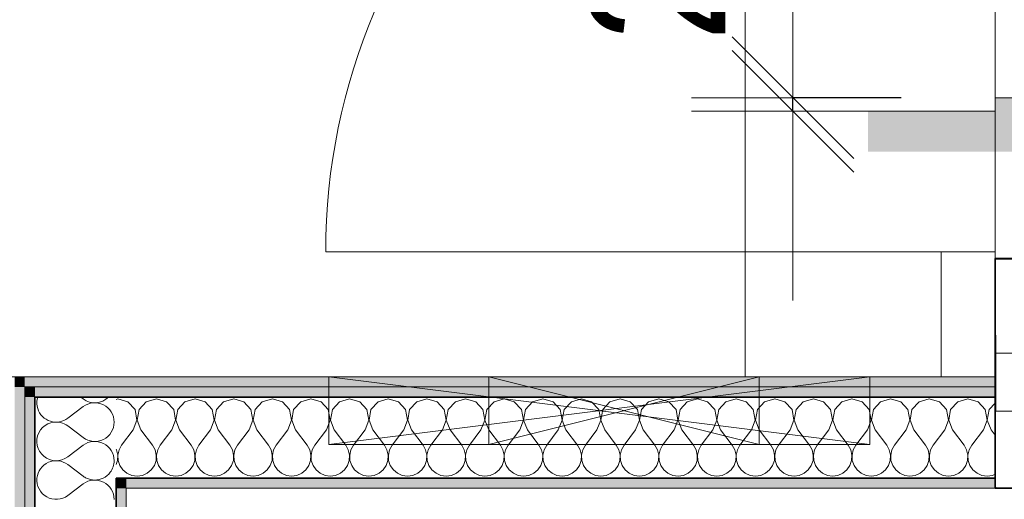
# Model space of a CAD drawing. Header units: metres. Extents: x -7.1 to 26.5, y -14.7 to 18.1.
# Tile 85 of 182: x 8.569 to 10.025, y 6.057 to 6.767. Entities that reach past the tile are written whole.
import ezdxf

# ---------------------------------------------------------------- set-up
doc = ezdxf.new("R2010")
doc.units = ezdxf.units.M
doc.header["$PDMODE"] = 65
doc.linetypes.add('AUSGEZOGEN', pattern=[0])
for name, color, linetype in [('XR$1$010 Aussenwände', 7, 'AUSGEZOGEN'), ('XR$1$010 Türen', 7, 'AUSGEZOGEN'), ('XR$1$015 Innenwände', 7, 'AUSGEZOGEN'), ('XR$1$015 Innenwände Schichttrennlinien', 7, 'AUSGEZOGEN'), ('XR$1$030 Bodenaufbauten', 7, 'AUSGEZOGEN'), ('XR$1$056 Lift', 7, 'AUSGEZOGEN'), ('XR$1$065 Möbel Einrichtung', 7, 'AUSGEZOGEN'), ('XR$1$080 Raumdefinitionen Kontur', 7, 'AUSGEZOGEN'), ('XR$1$0_', 7, 'AUSGEZOGEN'), ('XR$2$105 Bemassungen 100', 7, 'AUSGEZOGEN'), ('XR$3$010 Aussenwände Bauteilschraffuren', 7, 'AUSGEZOGEN'), ('XR$3$015 Innenwände Bauteilschraffuren', 7, 'AUSGEZOGEN'), ('XR$3$035 Decken', 7, 'AUSGEZOGEN')]:
    doc.layers.add(name, color=color, linetype=linetype)
doc.styles.add('ARIAL', font='arial.ttf')
doc.dimstyles.new('DIMSTYLE_7', dxfattribs={"dimtxt": 0.2, "dimasz": 0.3, "dimexe": 0, "dimexo": 0, "dimgap": 0.1, "dimtad": 2, "dimdec": 1, "dimlfac": 100, "dimrnd": 0.5, "dimzin": 4, "dimdsep": 46, "dimtxsty": 'ARIAL', "dimblk1": 'ALL_ML_STRICH', "dimblk2": 'ALL_ML_STRICH', "dimsah": 1, "dimcen": 0, "dimclrd": 7, "dimclre": 7, "dimclrt": 7, "dimadec": 0, "dimazin": 0, "dimtfac": 1, "dimtdec": 0, "dimtix": 1, "dimtmove": 2, "dimatfit": 3, "dimfxl": 0, "dimtvp": 1.2, "dimtzin": 0, "dimlwd": 0, "dimlwe": 18, "dimarcsym": 0})
pattern_1 = [(0, (0.225, 0.225), (0.1125, 0.1125), [0.1125, -0.1125]), (90, (0.225, 0.225), (-0.1125, 0.1125), [0.1125, -0.1125])]

# ---------------------------------------------------------------- blocks, each defined once
blk = doc.blocks.new('ALL_ML_STRICH')
at = {"color": 0, "linetype": 'ByBlock', "lineweight": -2}
for p, q in [((0, -0.5), (0, 0.5)), ((-0.3, -0.3), (0.3, 0.3)), ((-1, 0), (0.5, 0))]:
    blk.add_line(p, q, dxfattribs=at)
blk = doc.blocks.new('*D220')
at = {"layer": 'DEFPOINTS', "color": 7, "linetype": 'AUSGEZOGEN', "lineweight": 18, "transparency": 16777216}
for p in [(10.0363, 6.6514), (9.7126, 6.6314), (9.8573, 6.6314)]:
    blk.add_point(p, dxfattribs=at)
at = {"layer": 'XR$2$105 Bemassungen 100', "color": 7, "linetype": 'AUSGEZOGEN', "lineweight": -2, "transparency": 16777216}
for p, q in [((9.8726, 6.6514), (9.7126, 6.6514)), ((9.7126, 6.6314), (9.7126, 6.6514)), ((9.7126, 6.6314), (9.7126, 6.6314))]:
    blk.add_line(p, q, dxfattribs=at)
at = {"layer": 'XR$2$105 Bemassungen 100', "color": 7, "linetype": 'AUSGEZOGEN', "lineweight": 18, "transparency": 16777216, "xscale": 0.3, "yscale": 0.3, "zscale": 0.3}
for p, rotation in [((9.7126, 6.6314), 270), ((9.7126, 6.6514), 90)]:
    blk.add_blockref('ALL_ML_STRICH', p, dxfattribs=dict(at, rotation=rotation))
at = {"layer": 'XR$2$105 Bemassungen 100', "color": 7, "linetype": 'AUSGEZOGEN', "lineweight": 18, "transparency": 16777216, "insert": (9.5126, 6.7974), "char_height": 0.2, "width": 0.48, "attachment_point": 5, "rotation": 90, "style": 'ARIAL'}
blk.add_mtext('\\W0.80;\\A1;{\\A1;{2\\H0.132000;\\S^ ;}}', dxfattribs=at)
blk = doc.blocks.new('COMPLEXOBJECT_140')
at = {"layer": 'XR$3$015 Innenwände Bauteilschraffuren', "color": 8, "linetype": 'AUSGEZOGEN', "lineweight": 13, "transparency": 33554687}
for p, q in [((8.6595, 6.2085), (8.6632, 6.2057)), ((8.6403, 6.1771), (8.6632, 6.1943)), ((8.6403, 6.1657), (8.6632, 6.1486)), ((8.6632, 6.1371), (8.6632, 6.1371))]:
    blk.add_line(p, q, dxfattribs=at)
for centre, start, end in [((8.6232, 6.2), 162.6847, 169.5665), ((8.6803, 6.2286), 233.1301, 315.3825), ((8.6803, 6.1714), 0, 126.8699), ((8.6232, 6.2), 280.4335, 306.8699), ((8.6232, 6.1429), 53.1301, 77.1291), ((8.6803, 6.1714), 233.1301, 0), ((8.6803, 6.1143), 0, 126.8699), ((8.6803, 6.1143), 323.0331, 0)]:
    blk.add_arc(centre, 0.0286, start, end, dxfattribs=at)
blk = doc.blocks.new('COMPLEXOBJECT_144')
at = {"layer": 'XR$3$015 Innenwände Bauteilschraffuren', "color": 8, "linetype": 'AUSGEZOGEN', "lineweight": 13, "transparency": 33554687}
for p, q in [((8.6403, 6.12), (8.6632, 6.1371)), ((8.6403, 6.1086), (8.6632, 6.0914))]:
    blk.add_line(p, q, dxfattribs=at)
for centre, start, end in [((8.6232, 6.2), 169.5665, 280.4335), ((8.6232, 6.1429), 77.1291, 306.8699), ((8.6232, 6.0857), 53.1301, 174.3973), ((8.6803, 6.1143), 233.1301, 244.4715), ((8.6803, 6.1143), 295.5285, 323.0331)]:
    blk.add_arc(centre, 0.0286, start, end, dxfattribs=at)
blk = doc.blocks.new('COMPLEXOBJECT_145')
at = {"layer": 'XR$3$015 Innenwände Bauteilschraffuren', "color": 8, "linetype": 'AUSGEZOGEN', "lineweight": 13, "transparency": 33554687}
blk.add_line((8.6403, 6.0629), (8.6632, 6.08), dxfattribs=at)
for centre, start, end in [((8.6232, 6.0857), 174.3973, 306.8699), ((8.6803, 6.1143), 244.4715, 295.5285), ((8.6803, 6.0571), 0, 126.8699)]:
    blk.add_arc(centre, 0.0286, start, end, dxfattribs=at)
blk = doc.blocks.new('COMPLEXOBJECT_251')
at = {"layer": 'XR$3$015 Innenwände Bauteilschraffuren', "color": 8, "linetype": 'AUSGEZOGEN', "lineweight": 13, "transparency": 33554687}
for p, q in [((8.7143, 6.2056), (8.7118, 6.2049)), ((8.7293, 6.2014), (8.7143, 6.2056)), ((8.7714, 6.2056), (8.7564, 6.2014)), ((8.7864, 6.2014), (8.7714, 6.2056)), ((8.8286, 6.2056), (8.8136, 6.2014)), ((8.8436, 6.2014), (8.8286, 6.2056)), ((8.8857, 6.2056), (8.8707, 6.2014)), ((8.9007, 6.2014), (8.8857, 6.2056)), ((8.9429, 6.2056), (8.9278, 6.2014)), ((8.9579, 6.2014), (8.9429, 6.2056)), ((9, 6.2056), (8.985, 6.2014)), ((9.015, 6.2014), (9, 6.2056)), ((9.0571, 6.2056), (9.0421, 6.2014)), ((9.0722, 6.2014), (9.0571, 6.2056)), ((9.1143, 6.2056), (9.0993, 6.2014)), ((9.1293, 6.2014), (9.1143, 6.2056)), ((9.1714, 6.2056), (9.1564, 6.2014)), ((9.1864, 6.2014), (9.1714, 6.2056)), ((9.2286, 6.2056), (9.2136, 6.2014)), ((9.2436, 6.2014), (9.2286, 6.2056)), ((9.2857, 6.2056), (9.2707, 6.2014)), ((9.3007, 6.2014), (9.2857, 6.2056)), ((9.3429, 6.2056), (9.3278, 6.2014)), ((9.3579, 6.2014), (9.3429, 6.2056)), ((9.4, 6.2056), (9.385, 6.2014)), ((9.415, 6.2014), (9.4, 6.2056)), ((9.4571, 6.2056), (9.4421, 6.2014)), ((9.4722, 6.2014), (9.4571, 6.2056)), ((9.5143, 6.2056), (9.4993, 6.2014)), ((9.5293, 6.2014), (9.5143, 6.2056)), ((9.5714, 6.2056), (9.5564, 6.2014)), ((9.5864, 6.2014), (9.5714, 6.2056)), ((9.6286, 6.2056), (9.6136, 6.2014)), ((9.6436, 6.2014), (9.6286, 6.2056)), ((9.6857, 6.2056), (9.6707, 6.2014)), ((9.7007, 6.2014), (9.6857, 6.2056)), ((9.7429, 6.2056), (9.7278, 6.2014)), ((9.7579, 6.2014), (9.7429, 6.2056)), ((9.8, 6.2056), (9.785, 6.2014)), ((9.815, 6.2014), (9.8, 6.2056)), ((9.8571, 6.2056), (9.8421, 6.2014)), ((9.8722, 6.2014), (9.8571, 6.2056)), ((9.9143, 6.2056), (9.8993, 6.2014)), ((9.9293, 6.2014), (9.9143, 6.2056)), ((9.9714, 6.2056), (9.9564, 6.2014)), ((9.9864, 6.2014), (9.9714, 6.2056)), ((8.7398, 6.1899), (8.7293, 6.2014)), ((8.7427, 6.1745), (8.7398, 6.1899)), ((8.7459, 6.1899), (8.743, 6.1745)), ((8.7564, 6.2014), (8.7459, 6.1899)), ((8.797, 6.1899), (8.7864, 6.2014)), ((8.7999, 6.1745), (8.797, 6.1899)), ((8.803, 6.1899), (8.8001, 6.1745)), ((8.8136, 6.2014), (8.803, 6.1899)), ((8.8541, 6.1899), (8.8436, 6.2014)), ((8.857, 6.1745), (8.8541, 6.1899)), ((8.8602, 6.1899), (8.8573, 6.1745)), ((8.8707, 6.2014), (8.8602, 6.1899)), ((8.9113, 6.1899), (8.9007, 6.2014)), ((8.9142, 6.1745), (8.9113, 6.1899)), ((8.9173, 6.1899), (8.9144, 6.1745)), ((8.9278, 6.2014), (8.9173, 6.1899)), ((8.9684, 6.1899), (8.9579, 6.2014)), ((8.9713, 6.1745), (8.9684, 6.1899)), ((8.9744, 6.1899), (8.9715, 6.1745)), ((8.985, 6.2014), (8.9744, 6.1899)), ((9.0256, 6.1899), (9.015, 6.2014)), ((9.0285, 6.1745), (9.0256, 6.1899)), ((9.0316, 6.1899), (9.0287, 6.1745)), ((9.0421, 6.2014), (9.0316, 6.1899)), ((9.0827, 6.1899), (9.0722, 6.2014)), ((9.0856, 6.1745), (9.0827, 6.1899)), ((9.0887, 6.1899), (9.0858, 6.1745)), ((9.0993, 6.2014), (9.0887, 6.1899)), ((9.1398, 6.1899), (9.1293, 6.2014)), ((9.1427, 6.1745), (9.1398, 6.1899)), ((9.1459, 6.1899), (9.143, 6.1745)), ((9.1564, 6.2014), (9.1459, 6.1899)), ((9.197, 6.1899), (9.1864, 6.2014)), ((9.1999, 6.1745), (9.197, 6.1899)), ((9.203, 6.1899), (9.2001, 6.1745)), ((9.2136, 6.2014), (9.203, 6.1899)), ((9.2541, 6.1899), (9.2436, 6.2014)), ((9.257, 6.1745), (9.2541, 6.1899)), ((9.2602, 6.1899), (9.2573, 6.1745)), ((9.2707, 6.2014), (9.2602, 6.1899)), ((9.3113, 6.1899), (9.3007, 6.2014)), ((9.3142, 6.1745), (9.3113, 6.1899)), ((9.3173, 6.1899), (9.3144, 6.1745)), ((9.3278, 6.2014), (9.3173, 6.1899)), ((9.3684, 6.1899), (9.3579, 6.2014)), ((9.3713, 6.1745), (9.3684, 6.1899)), ((9.3744, 6.1899), (9.3715, 6.1745)), ((9.385, 6.2014), (9.3744, 6.1899)), ((9.4256, 6.1899), (9.415, 6.2014)), ((9.4285, 6.1745), (9.4256, 6.1899)), ((9.4316, 6.1899), (9.4287, 6.1745)), ((9.4421, 6.2014), (9.4316, 6.1899)), ((9.4827, 6.1899), (9.4722, 6.2014)), ((9.4856, 6.1745), (9.4827, 6.1899)), ((9.4887, 6.1899), (9.4858, 6.1745)), ((9.4993, 6.2014), (9.4887, 6.1899)), ((9.5398, 6.1899), (9.5293, 6.2014)), ((9.5427, 6.1745), (9.5398, 6.1899)), ((9.5459, 6.1899), (9.543, 6.1745)), ((9.5564, 6.2014), (9.5459, 6.1899)), ((9.597, 6.1899), (9.5864, 6.2014)), ((9.5999, 6.1745), (9.597, 6.1899)), ((9.603, 6.1899), (9.6001, 6.1745)), ((9.6136, 6.2014), (9.603, 6.1899)), ((9.6541, 6.1899), (9.6436, 6.2014)), ((9.657, 6.1745), (9.6541, 6.1899)), ((9.6602, 6.1899), (9.6573, 6.1745)), ((9.6707, 6.2014), (9.6602, 6.1899)), ((9.7113, 6.1899), (9.7007, 6.2014)), ((9.7142, 6.1745), (9.7113, 6.1899)), ((9.7173, 6.1899), (9.7144, 6.1745)), ((9.7278, 6.2014), (9.7173, 6.1899)), ((9.7684, 6.1899), (9.7579, 6.2014)), ((9.7713, 6.1745), (9.7684, 6.1899)), ((9.7744, 6.1899), (9.7715, 6.1745)), ((9.785, 6.2014), (9.7744, 6.1899)), ((9.8256, 6.1899), (9.815, 6.2014)), ((9.8285, 6.1745), (9.8256, 6.1899)), ((9.8316, 6.1899), (9.8287, 6.1745)), ((9.8421, 6.2014), (9.8316, 6.1899)), ((9.8827, 6.1899), (9.8722, 6.2014)), ((9.8856, 6.1745), (9.8827, 6.1899)), ((9.8887, 6.1899), (9.8858, 6.1745)), ((9.8993, 6.2014), (9.8887, 6.1899)), ((9.9398, 6.1899), (9.9293, 6.2014)), ((9.9427, 6.1745), (9.9398, 6.1899)), ((9.9459, 6.1899), (9.943, 6.1745)), ((9.9564, 6.2014), (9.9459, 6.1899)), ((9.997, 6.1899), (9.9864, 6.2014)), ((9.9999, 6.1745), (9.997, 6.1899)), ((10.003, 6.1899), (10.0001, 6.1745)), ((10.0118, 6.1994), (10.003, 6.1899)), ((8.7371, 6.1599), (8.7427, 6.1745)), ((8.743, 6.1745), (8.7486, 6.1599)), ((8.7943, 6.1599), (8.7999, 6.1745)), ((8.8001, 6.1745), (8.8057, 6.1599)), ((8.8514, 6.1599), (8.857, 6.1745)), ((8.8573, 6.1745), (8.8629, 6.1599)), ((8.9086, 6.1599), (8.9142, 6.1745)), ((8.9144, 6.1745), (8.92, 6.1599)), ((8.9657, 6.1599), (8.9713, 6.1745)), ((8.9715, 6.1745), (8.9771, 6.1599)), ((9.0229, 6.1599), (9.0285, 6.1745)), ((9.0287, 6.1745), (9.0343, 6.1599)), ((9.08, 6.1599), (9.0856, 6.1745)), ((9.0858, 6.1745), (9.0914, 6.1599)), ((9.1371, 6.1599), (9.1427, 6.1745)), ((9.143, 6.1745), (9.1486, 6.1599)), ((9.1943, 6.1599), (9.1999, 6.1745)), ((9.2001, 6.1745), (9.2057, 6.1599)), ((9.2514, 6.1599), (9.257, 6.1745)), ((9.2573, 6.1745), (9.2629, 6.1599)), ((9.3086, 6.1599), (9.3142, 6.1745)), ((9.3144, 6.1745), (9.32, 6.1599)), ((9.3657, 6.1599), (9.3713, 6.1745)), ((9.3715, 6.1745), (9.3771, 6.1599)), ((9.4229, 6.1599), (9.4285, 6.1745)), ((9.4287, 6.1745), (9.4343, 6.1599)), ((9.48, 6.1599), (9.4856, 6.1745)), ((9.4858, 6.1745), (9.4914, 6.1599)), ((9.5371, 6.1599), (9.5427, 6.1745)), ((9.543, 6.1745), (9.5486, 6.1599)), ((9.5943, 6.1599), (9.5999, 6.1745)), ((9.6001, 6.1745), (9.6057, 6.1599)), ((9.6514, 6.1599), (9.657, 6.1745)), ((9.6573, 6.1745), (9.6629, 6.1599)), ((9.7086, 6.1599), (9.7142, 6.1745)), ((9.7144, 6.1745), (9.72, 6.1599)), ((9.7657, 6.1599), (9.7713, 6.1745)), ((9.7715, 6.1745), (9.7771, 6.1599)), ((9.8229, 6.1599), (9.8285, 6.1745)), ((9.8287, 6.1745), (9.8343, 6.1599)), ((9.88, 6.1599), (9.8856, 6.1745)), ((9.8858, 6.1745), (9.8914, 6.1599)), ((9.9371, 6.1599), (9.9427, 6.1745)), ((9.943, 6.1745), (9.9486, 6.1599)), ((9.9943, 6.1599), (9.9999, 6.1745)), ((10.0001, 6.1745), (10.0057, 6.1599)), ((8.7371, 6.1599), (8.72, 6.1371)), ((8.7486, 6.1599), (8.7657, 6.1371)), ((8.7943, 6.1599), (8.7771, 6.1371)), ((8.8057, 6.1599), (8.8229, 6.1371)), ((8.8514, 6.1599), (8.8343, 6.1371)), ((8.8629, 6.1599), (8.88, 6.1371)), ((8.9086, 6.1599), (8.8914, 6.1371)), ((8.92, 6.1599), (8.9371, 6.1371)), ((8.9657, 6.1599), (8.9486, 6.1371)), ((8.9771, 6.1599), (8.9943, 6.1371)), ((9.0229, 6.1599), (9.0057, 6.1371)), ((9.0343, 6.1599), (9.0514, 6.1371)), ((9.08, 6.1599), (9.0629, 6.1371)), ((9.0914, 6.1599), (9.1086, 6.1371)), ((9.1371, 6.1599), (9.12, 6.1371)), ((9.1486, 6.1599), (9.1657, 6.1371)), ((9.1943, 6.1599), (9.1771, 6.1371)), ((9.2057, 6.1599), (9.2229, 6.1371)), ((9.2514, 6.1599), (9.2343, 6.1371)), ((9.2629, 6.1599), (9.28, 6.1371)), ((9.3086, 6.1599), (9.2914, 6.1371)), ((9.32, 6.1599), (9.3371, 6.1371)), ((9.3657, 6.1599), (9.3486, 6.1371)), ((9.3771, 6.1599), (9.3943, 6.1371)), ((9.4229, 6.1599), (9.4057, 6.1371)), ((9.4343, 6.1599), (9.4514, 6.1371)), ((9.48, 6.1599), (9.4629, 6.1371)), ((9.4914, 6.1599), (9.5086, 6.1371)), ((9.5371, 6.1599), (9.52, 6.1371)), ((9.5486, 6.1599), (9.5657, 6.1371)), ((9.5943, 6.1599), (9.5771, 6.1371)), ((9.6057, 6.1599), (9.6229, 6.1371)), ((9.6514, 6.1599), (9.6343, 6.1371)), ((9.6629, 6.1599), (9.68, 6.1371)), ((9.7086, 6.1599), (9.6914, 6.1371)), ((9.72, 6.1599), (9.7371, 6.1371)), ((9.7657, 6.1599), (9.7486, 6.1371)), ((9.7771, 6.1599), (9.7943, 6.1371)), ((9.8229, 6.1599), (9.8057, 6.1371)), ((9.8343, 6.1599), (9.8514, 6.1371)), ((9.88, 6.1599), (9.8629, 6.1371)), ((9.8914, 6.1599), (9.9086, 6.1371)), ((9.9371, 6.1599), (9.92, 6.1371)), ((9.9486, 6.1599), (9.9657, 6.1371)), ((9.9943, 6.1599), (9.9771, 6.1371)), ((10.0057, 6.1599), (10.0118, 6.1519)), ((8.7124, 6.1302), (8.7118, 6.1313)), ((8.7142, 6.1225), (8.7124, 6.1302)), ((8.7162, 6.1302), (8.7144, 6.1225)), ((8.72, 6.1371), (8.7162, 6.1302)), ((8.7695, 6.1302), (8.7657, 6.1371)), ((8.7713, 6.1225), (8.7695, 6.1302)), ((8.7733, 6.1302), (8.7715, 6.1225)), ((8.7771, 6.1371), (8.7733, 6.1302)), ((8.8267, 6.1302), (8.8229, 6.1371)), ((8.8285, 6.1225), (8.8267, 6.1302)), ((8.8305, 6.1302), (8.8287, 6.1225)), ((8.8343, 6.1371), (8.8305, 6.1302)), ((8.8838, 6.1302), (8.88, 6.1371)), ((8.8856, 6.1225), (8.8838, 6.1302)), ((8.8876, 6.1302), (8.8858, 6.1225)), ((8.8914, 6.1371), (8.8876, 6.1302)), ((8.941, 6.1302), (8.9371, 6.1371)), ((8.9427, 6.1225), (8.941, 6.1302)), ((8.9448, 6.1302), (8.943, 6.1225)), ((8.9486, 6.1371), (8.9448, 6.1302)), ((8.9981, 6.1302), (8.9943, 6.1371)), ((8.9999, 6.1225), (8.9981, 6.1302)), ((9.0019, 6.1302), (9.0001, 6.1225)), ((9.0057, 6.1371), (9.0019, 6.1302)), ((9.0552, 6.1302), (9.0514, 6.1371)), ((9.057, 6.1225), (9.0552, 6.1302)), ((9.059, 6.1302), (9.0573, 6.1225)), ((9.0629, 6.1371), (9.059, 6.1302)), ((9.1124, 6.1302), (9.1086, 6.1371)), ((9.1142, 6.1225), (9.1124, 6.1302)), ((9.1162, 6.1302), (9.1144, 6.1225)), ((9.12, 6.1371), (9.1162, 6.1302)), ((9.1695, 6.1302), (9.1657, 6.1371)), ((9.1713, 6.1225), (9.1695, 6.1302)), ((9.1733, 6.1302), (9.1715, 6.1225)), ((9.1771, 6.1371), (9.1733, 6.1302)), ((9.2267, 6.1302), (9.2229, 6.1371)), ((9.2285, 6.1225), (9.2267, 6.1302)), ((9.2305, 6.1302), (9.2287, 6.1225)), ((9.2343, 6.1371), (9.2305, 6.1302)), ((9.2838, 6.1302), (9.28, 6.1371)), ((9.2856, 6.1225), (9.2838, 6.1302)), ((9.2876, 6.1302), (9.2858, 6.1225)), ((9.2914, 6.1371), (9.2876, 6.1302)), ((9.341, 6.1302), (9.3371, 6.1371)), ((9.3427, 6.1225), (9.341, 6.1302)), ((9.3448, 6.1302), (9.343, 6.1225)), ((9.3486, 6.1371), (9.3448, 6.1302)), ((9.3981, 6.1302), (9.3943, 6.1371)), ((9.3999, 6.1225), (9.3981, 6.1302)), ((9.4019, 6.1302), (9.4001, 6.1225)), ((9.4057, 6.1371), (9.4019, 6.1302)), ((9.4552, 6.1302), (9.4514, 6.1371)), ((9.457, 6.1225), (9.4552, 6.1302)), ((9.459, 6.1302), (9.4573, 6.1225)), ((9.4629, 6.1371), (9.459, 6.1302)), ((9.5124, 6.1302), (9.5086, 6.1371)), ((9.5142, 6.1225), (9.5124, 6.1302)), ((9.5162, 6.1302), (9.5144, 6.1225)), ((9.52, 6.1371), (9.5162, 6.1302)), ((9.5695, 6.1302), (9.5657, 6.1371)), ((9.5713, 6.1225), (9.5695, 6.1302)), ((9.5733, 6.1302), (9.5715, 6.1225)), ((9.5771, 6.1371), (9.5733, 6.1302)), ((9.6267, 6.1302), (9.6229, 6.1371)), ((9.6285, 6.1225), (9.6267, 6.1302)), ((9.6305, 6.1302), (9.6287, 6.1225)), ((9.6343, 6.1371), (9.6305, 6.1302)), ((9.6838, 6.1302), (9.68, 6.1371)), ((9.6856, 6.1225), (9.6838, 6.1302)), ((9.6876, 6.1302), (9.6858, 6.1225)), ((9.6914, 6.1371), (9.6876, 6.1302)), ((9.741, 6.1302), (9.7371, 6.1371)), ((9.7427, 6.1225), (9.741, 6.1302)), ((9.7448, 6.1302), (9.743, 6.1225)), ((9.7486, 6.1371), (9.7448, 6.1302)), ((9.7981, 6.1302), (9.7943, 6.1371)), ((9.7999, 6.1225), (9.7981, 6.1302)), ((9.8019, 6.1302), (9.8001, 6.1225)), ((9.8057, 6.1371), (9.8019, 6.1302)), ((9.8552, 6.1302), (9.8514, 6.1371)), ((9.857, 6.1225), (9.8552, 6.1302)), ((9.859, 6.1302), (9.8573, 6.1225)), ((9.8629, 6.1371), (9.859, 6.1302)), ((9.9124, 6.1302), (9.9086, 6.1371)), ((9.9142, 6.1225), (9.9124, 6.1302)), ((9.9162, 6.1302), (9.9144, 6.1225)), ((9.92, 6.1371), (9.9162, 6.1302)), ((9.9695, 6.1302), (9.9657, 6.1371)), ((9.9713, 6.1225), (9.9695, 6.1302)), ((9.9733, 6.1302), (9.9715, 6.1225)), ((9.9771, 6.1371), (9.9733, 6.1302)), ((8.7138, 6.1146), (8.7142, 6.1225)), ((8.7144, 6.1225), (8.7148, 6.1146)), ((8.7709, 6.1146), (8.7713, 6.1225)), ((8.7715, 6.1225), (8.7719, 6.1146)), ((8.8281, 6.1146), (8.8285, 6.1225)), ((8.8287, 6.1225), (8.8291, 6.1146)), ((8.8852, 6.1146), (8.8856, 6.1225)), ((8.8858, 6.1225), (8.8862, 6.1146)), ((8.9424, 6.1146), (8.9427, 6.1225)), ((8.943, 6.1225), (8.9434, 6.1146)), ((8.9995, 6.1146), (8.9999, 6.1225)), ((9.0001, 6.1225), (9.0005, 6.1146)), ((9.0566, 6.1146), (9.057, 6.1225)), ((9.0573, 6.1225), (9.0576, 6.1146)), ((9.1138, 6.1146), (9.1142, 6.1225)), ((9.1144, 6.1225), (9.1148, 6.1146)), ((9.1709, 6.1146), (9.1713, 6.1225)), ((9.1715, 6.1225), (9.1719, 6.1146)), ((9.2281, 6.1146), (9.2285, 6.1225)), ((9.2287, 6.1225), (9.2291, 6.1146)), ((9.2852, 6.1146), (9.2856, 6.1225)), ((9.2858, 6.1225), (9.2862, 6.1146)), ((9.3424, 6.1146), (9.3427, 6.1225)), ((9.343, 6.1225), (9.3434, 6.1146)), ((9.3995, 6.1146), (9.3999, 6.1225)), ((9.4001, 6.1225), (9.4005, 6.1146)), ((9.4566, 6.1146), (9.457, 6.1225)), ((9.4573, 6.1225), (9.4576, 6.1146)), ((9.5138, 6.1146), (9.5142, 6.1225)), ((9.5144, 6.1225), (9.5148, 6.1146)), ((9.5709, 6.1146), (9.5713, 6.1225)), ((9.5715, 6.1225), (9.5719, 6.1146)), ((9.6281, 6.1146), (9.6285, 6.1225)), ((9.6287, 6.1225), (9.6291, 6.1146)), ((9.6852, 6.1146), (9.6856, 6.1225)), ((9.6858, 6.1225), (9.6862, 6.1146)), ((9.7424, 6.1146), (9.7427, 6.1225)), ((9.743, 6.1225), (9.7434, 6.1146)), ((9.7995, 6.1146), (9.7999, 6.1225)), ((9.8001, 6.1225), (9.8005, 6.1146)), ((9.8566, 6.1146), (9.857, 6.1225)), ((9.8573, 6.1225), (9.8576, 6.1146)), ((9.9138, 6.1146), (9.9142, 6.1225)), ((9.9144, 6.1225), (9.9148, 6.1146)), ((9.9709, 6.1146), (9.9713, 6.1225)), ((9.9715, 6.1225), (9.9719, 6.1146)), ((8.7118, 6.1086), (8.7138, 6.1146)), ((8.7148, 6.1146), (8.7173, 6.1072)), ((8.7173, 6.1072), (8.7218, 6.1007)), ((8.7218, 6.1007), (8.7278, 6.0956)), ((8.7579, 6.0956), (8.7639, 6.1007)), ((8.7639, 6.1007), (8.7684, 6.1072)), ((8.7684, 6.1072), (8.7709, 6.1146)), ((8.7719, 6.1146), (8.7744, 6.1072)), ((8.7744, 6.1072), (8.7789, 6.1007)), ((8.7789, 6.1007), (8.785, 6.0956)), ((8.815, 6.0956), (8.8211, 6.1007)), ((8.8211, 6.1007), (8.8256, 6.1072)), ((8.8256, 6.1072), (8.8281, 6.1146)), ((8.8291, 6.1146), (8.8316, 6.1072)), ((8.8316, 6.1072), (8.8361, 6.1007)), ((8.8361, 6.1007), (8.8421, 6.0956)), ((8.8722, 6.0956), (8.8782, 6.1007)), ((8.8782, 6.1007), (8.8827, 6.1072)), ((8.8827, 6.1072), (8.8852, 6.1146)), ((8.8862, 6.1146), (8.8887, 6.1072)), ((8.8887, 6.1072), (8.8932, 6.1007)), ((8.8932, 6.1007), (8.8993, 6.0956)), ((8.9293, 6.0956), (8.9354, 6.1007)), ((8.9354, 6.1007), (8.9398, 6.1072)), ((8.9398, 6.1072), (8.9424, 6.1146)), ((8.9434, 6.1146), (8.9459, 6.1072)), ((8.9459, 6.1072), (8.9503, 6.1007)), ((8.9503, 6.1007), (8.9564, 6.0956)), ((8.9864, 6.0956), (8.9925, 6.1007)), ((8.9925, 6.1007), (8.997, 6.1072)), ((8.997, 6.1072), (8.9995, 6.1146)), ((9.0005, 6.1146), (9.003, 6.1072)), ((9.003, 6.1072), (9.0075, 6.1007)), ((9.0075, 6.1007), (9.0136, 6.0956)), ((9.0436, 6.0956), (9.0497, 6.1007)), ((9.0497, 6.1007), (9.0541, 6.1072)), ((9.0541, 6.1072), (9.0566, 6.1146)), ((9.0576, 6.1146), (9.0602, 6.1072)), ((9.0602, 6.1072), (9.0646, 6.1007)), ((9.0646, 6.1007), (9.0707, 6.0956)), ((9.1007, 6.0956), (9.1068, 6.1007)), ((9.1068, 6.1007), (9.1113, 6.1072)), ((9.1113, 6.1072), (9.1138, 6.1146)), ((9.1148, 6.1146), (9.1173, 6.1072)), ((9.1173, 6.1072), (9.1218, 6.1007)), ((9.1218, 6.1007), (9.1278, 6.0956)), ((9.1579, 6.0956), (9.1639, 6.1007)), ((9.1639, 6.1007), (9.1684, 6.1072)), ((9.1684, 6.1072), (9.1709, 6.1146)), ((9.1719, 6.1146), (9.1744, 6.1072)), ((9.1744, 6.1072), (9.1789, 6.1007)), ((9.1789, 6.1007), (9.185, 6.0956)), ((9.215, 6.0956), (9.2211, 6.1007)), ((9.2211, 6.1007), (9.2256, 6.1072)), ((9.2256, 6.1072), (9.2281, 6.1146)), ((9.2291, 6.1146), (9.2316, 6.1072)), ((9.2316, 6.1072), (9.2361, 6.1007)), ((9.2361, 6.1007), (9.2421, 6.0956)), ((9.2722, 6.0956), (9.2782, 6.1007)), ((9.2782, 6.1007), (9.2827, 6.1072)), ((9.2827, 6.1072), (9.2852, 6.1146)), ((9.2862, 6.1146), (9.2887, 6.1072)), ((9.2887, 6.1072), (9.2932, 6.1007)), ((9.2932, 6.1007), (9.2993, 6.0956)), ((9.3293, 6.0956), (9.3354, 6.1007)), ((9.3354, 6.1007), (9.3398, 6.1072)), ((9.3398, 6.1072), (9.3424, 6.1146)), ((9.3434, 6.1146), (9.3459, 6.1072)), ((9.3459, 6.1072), (9.3503, 6.1007)), ((9.3503, 6.1007), (9.3564, 6.0956)), ((9.3864, 6.0956), (9.3925, 6.1007)), ((9.3925, 6.1007), (9.397, 6.1072)), ((9.397, 6.1072), (9.3995, 6.1146)), ((9.4005, 6.1146), (9.403, 6.1072)), ((9.403, 6.1072), (9.4075, 6.1007)), ((9.4075, 6.1007), (9.4136, 6.0956)), ((9.4436, 6.0956), (9.4497, 6.1007)), ((9.4497, 6.1007), (9.4541, 6.1072)), ((9.4541, 6.1072), (9.4566, 6.1146)), ((9.4576, 6.1146), (9.4602, 6.1072)), ((9.4602, 6.1072), (9.4646, 6.1007)), ((9.4646, 6.1007), (9.4707, 6.0956)), ((9.5007, 6.0956), (9.5068, 6.1007)), ((9.5068, 6.1007), (9.5113, 6.1072)), ((9.5113, 6.1072), (9.5138, 6.1146)), ((9.5148, 6.1146), (9.5173, 6.1072)), ((9.5173, 6.1072), (9.5218, 6.1007)), ((9.5218, 6.1007), (9.5278, 6.0956)), ((9.5579, 6.0956), (9.5639, 6.1007)), ((9.5639, 6.1007), (9.5684, 6.1072)), ((9.5684, 6.1072), (9.5709, 6.1146)), ((9.5719, 6.1146), (9.5744, 6.1072)), ((9.5744, 6.1072), (9.5789, 6.1007)), ((9.5789, 6.1007), (9.585, 6.0956)), ((9.615, 6.0956), (9.6211, 6.1007)), ((9.6211, 6.1007), (9.6256, 6.1072)), ((9.6256, 6.1072), (9.6281, 6.1146)), ((9.6291, 6.1146), (9.6316, 6.1072)), ((9.6316, 6.1072), (9.6361, 6.1007)), ((9.6361, 6.1007), (9.6421, 6.0956)), ((9.6722, 6.0956), (9.6782, 6.1007)), ((9.6782, 6.1007), (9.6827, 6.1072)), ((9.6827, 6.1072), (9.6852, 6.1146)), ((9.6862, 6.1146), (9.6887, 6.1072)), ((9.6887, 6.1072), (9.6932, 6.1007)), ((9.6932, 6.1007), (9.6993, 6.0956)), ((9.7293, 6.0956), (9.7354, 6.1007)), ((9.7354, 6.1007), (9.7398, 6.1072)), ((9.7398, 6.1072), (9.7424, 6.1146)), ((9.7434, 6.1146), (9.7459, 6.1072)), ((9.7459, 6.1072), (9.7503, 6.1007)), ((9.7503, 6.1007), (9.7564, 6.0956)), ((9.7864, 6.0956), (9.7925, 6.1007)), ((9.7925, 6.1007), (9.797, 6.1072)), ((9.797, 6.1072), (9.7995, 6.1146)), ((9.8005, 6.1146), (9.803, 6.1072)), ((9.803, 6.1072), (9.8075, 6.1007)), ((9.8075, 6.1007), (9.8136, 6.0956)), ((9.8436, 6.0956), (9.8497, 6.1007)), ((9.8497, 6.1007), (9.8541, 6.1072)), ((9.8541, 6.1072), (9.8566, 6.1146)), ((9.8576, 6.1146), (9.8602, 6.1072)), ((9.8602, 6.1072), (9.8646, 6.1007)), ((9.8646, 6.1007), (9.8707, 6.0956)), ((9.9007, 6.0956), (9.9068, 6.1007)), ((9.9068, 6.1007), (9.9113, 6.1072)), ((9.9113, 6.1072), (9.9138, 6.1146)), ((9.9148, 6.1146), (9.9173, 6.1072)), ((9.9173, 6.1072), (9.9218, 6.1007)), ((9.9218, 6.1007), (9.9278, 6.0956)), ((9.9579, 6.0956), (9.9639, 6.1007)), ((9.9639, 6.1007), (9.9684, 6.1072)), ((9.9684, 6.1072), (9.9709, 6.1146)), ((9.9719, 6.1146), (9.9744, 6.1072)), ((9.9744, 6.1072), (9.9789, 6.1007)), ((9.9789, 6.1007), (9.985, 6.0956)), ((8.7278, 6.0956), (8.735, 6.0924)), ((8.735, 6.0924), (8.7429, 6.0914)), ((8.7429, 6.0914), (8.7507, 6.0924)), ((8.7507, 6.0924), (8.7579, 6.0956)), ((8.785, 6.0956), (8.7922, 6.0924)), ((8.7922, 6.0924), (8.8, 6.0914)), ((8.8, 6.0914), (8.8078, 6.0924)), ((8.8078, 6.0924), (8.815, 6.0956)), ((8.8421, 6.0956), (8.8493, 6.0924)), ((8.8493, 6.0924), (8.8571, 6.0914)), ((8.8571, 6.0914), (8.865, 6.0924)), ((8.865, 6.0924), (8.8722, 6.0956)), ((8.8993, 6.0956), (8.9065, 6.0924)), ((8.9065, 6.0924), (8.9143, 6.0914)), ((8.9143, 6.0914), (8.9221, 6.0924)), ((8.9221, 6.0924), (8.9293, 6.0956)), ((8.9564, 6.0956), (8.9636, 6.0924)), ((8.9636, 6.0924), (8.9714, 6.0914)), ((8.9714, 6.0914), (8.9792, 6.0924)), ((8.9792, 6.0924), (8.9864, 6.0956)), ((9.0136, 6.0956), (9.0208, 6.0924)), ((9.0208, 6.0924), (9.0286, 6.0914)), ((9.0286, 6.0914), (9.0364, 6.0924)), ((9.0364, 6.0924), (9.0436, 6.0956)), ((9.0707, 6.0956), (9.0779, 6.0924)), ((9.0779, 6.0924), (9.0857, 6.0914)), ((9.0857, 6.0914), (9.0935, 6.0924)), ((9.0935, 6.0924), (9.1007, 6.0956)), ((9.1278, 6.0956), (9.135, 6.0924)), ((9.135, 6.0924), (9.1429, 6.0914)), ((9.1429, 6.0914), (9.1507, 6.0924)), ((9.1507, 6.0924), (9.1579, 6.0956)), ((9.185, 6.0956), (9.1922, 6.0924)), ((9.1922, 6.0924), (9.2, 6.0914)), ((9.2, 6.0914), (9.2078, 6.0924)), ((9.2078, 6.0924), (9.215, 6.0956)), ((9.2421, 6.0956), (9.2493, 6.0924)), ((9.2493, 6.0924), (9.2571, 6.0914)), ((9.2571, 6.0914), (9.265, 6.0924)), ((9.265, 6.0924), (9.2722, 6.0956)), ((9.2993, 6.0956), (9.3065, 6.0924)), ((9.3065, 6.0924), (9.3143, 6.0914)), ((9.3143, 6.0914), (9.3221, 6.0924)), ((9.3221, 6.0924), (9.3293, 6.0956)), ((9.3564, 6.0956), (9.3636, 6.0924)), ((9.3636, 6.0924), (9.3714, 6.0914)), ((9.3714, 6.0914), (9.3792, 6.0924)), ((9.3792, 6.0924), (9.3864, 6.0956)), ((9.4136, 6.0956), (9.4208, 6.0924)), ((9.4208, 6.0924), (9.4286, 6.0914)), ((9.4286, 6.0914), (9.4364, 6.0924)), ((9.4364, 6.0924), (9.4436, 6.0956)), ((9.4707, 6.0956), (9.4779, 6.0924)), ((9.4779, 6.0924), (9.4857, 6.0914)), ((9.4857, 6.0914), (9.4935, 6.0924)), ((9.4935, 6.0924), (9.5007, 6.0956)), ((9.5278, 6.0956), (9.535, 6.0924)), ((9.535, 6.0924), (9.5429, 6.0914)), ((9.5429, 6.0914), (9.5507, 6.0924)), ((9.5507, 6.0924), (9.5579, 6.0956)), ((9.585, 6.0956), (9.5922, 6.0924)), ((9.5922, 6.0924), (9.6, 6.0914)), ((9.6, 6.0914), (9.6078, 6.0924)), ((9.6078, 6.0924), (9.615, 6.0956)), ((9.6421, 6.0956), (9.6493, 6.0924)), ((9.6493, 6.0924), (9.6571, 6.0914)), ((9.6571, 6.0914), (9.665, 6.0924)), ((9.665, 6.0924), (9.6722, 6.0956)), ((9.6993, 6.0956), (9.7065, 6.0924)), ((9.7065, 6.0924), (9.7143, 6.0914)), ((9.7143, 6.0914), (9.7221, 6.0924)), ((9.7221, 6.0924), (9.7293, 6.0956)), ((9.7564, 6.0956), (9.7636, 6.0924)), ((9.7636, 6.0924), (9.7714, 6.0914)), ((9.7714, 6.0914), (9.7792, 6.0924)), ((9.7792, 6.0924), (9.7864, 6.0956)), ((9.8136, 6.0956), (9.8208, 6.0924)), ((9.8208, 6.0924), (9.8286, 6.0914)), ((9.8286, 6.0914), (9.8364, 6.0924)), ((9.8364, 6.0924), (9.8436, 6.0956)), ((9.8707, 6.0956), (9.8779, 6.0924)), ((9.8779, 6.0924), (9.8857, 6.0914)), ((9.8857, 6.0914), (9.8935, 6.0924)), ((9.8935, 6.0924), (9.9007, 6.0956)), ((9.9278, 6.0956), (9.935, 6.0924)), ((9.935, 6.0924), (9.9429, 6.0914)), ((9.9429, 6.0914), (9.9507, 6.0924)), ((9.9507, 6.0924), (9.9579, 6.0956)), ((9.985, 6.0956), (9.9922, 6.0924)), ((9.9922, 6.0924), (10, 6.0914)), ((10, 6.0914), (10.0078, 6.0924)), ((10.0078, 6.0924), (10.0118, 6.0942))]:
    blk.add_line(p, q, dxfattribs=at)

msp = doc.modelspace()

# ---------------------------------------------------------------- hatches: boundary and pattern name
at = {"layer": 'XR$1$0_', "linetype": 'AUSGEZOGEN', "lineweight": 13, "transparency": 33554687}
for points in [[(10.0118, 6.5714), (10.0118, 6.6514), (10.2118, 6.6514), (10.2118, 6.5714)], [(9.8238, 6.6314), (10.0118, 6.6314), (10.0118, 6.5714), (9.8238, 6.5714)]]:
    msp.add_hatch(color=253, dxfattribs=at).paths.add_polyline_path(points, flags=16)
at = {"layer": 'XR$3$010 Aussenwände Bauteilschraffuren', "linetype": 'AUSGEZOGEN', "lineweight": 13, "transparency": 33554687}
h = msp.add_hatch(dxfattribs=at)
h.set_pattern_fill('MUSTER', scale=0.1125, style=0, pattern_type=2)
h.set_pattern_definition(pattern_1)
h.paths.add_polyline_path([(10.0118, 6.4135), (10.0118, 6.2735), (10.2118, 6.2735), (10.2118, 6.4135)], flags=0)
h = msp.add_hatch(dxfattribs=at)
h.set_pattern_fill('MUSTER', scale=0.1125, style=0, pattern_type=2)
h.set_pattern_definition(pattern_1)
h.paths.add_polyline_path([(12.8518, 6.2735), (10.0118, 6.2735), (10.0118, 6.0735), (10.2118, 6.0735), (10.2118, 6.0735), (12.8518, 6.0735)], flags=0)
at = {"layer": 'XR$3$015 Innenwände Bauteilschraffuren', "linetype": 'AUSGEZOGEN', "lineweight": 13, "true_color": 0x202020, "transparency": 33554687}
for points in [[(8.5768, 6.2385), (8.5618, 6.2385), (8.5768, 6.2235)], [(8.5768, 6.2235), (8.5618, 6.2385), (8.5618, 6.2235)], [(8.5768, 6.2235), (10.0118, 6.2235), (10.0118, 6.2385), (8.5768, 6.2385)], [(8.5618, 6.2235), (8.5618, -3.6465), (8.5768, -3.6465), (8.5768, 6.2235)], [(8.5918, 6.2235), (8.5768, 6.2235), (8.5918, 6.2085)], [(8.5918, 6.2085), (8.5768, 6.2235), (8.5768, 6.2085)], [(8.5918, 6.2085), (10.0118, 6.2085), (10.0118, 6.2235), (8.5918, 6.2235)], [(8.5768, 6.2085), (8.5768, -3.6465), (8.5918, -3.6465), (8.5918, 6.2085)], [(8.7268, 6.0885), (8.7118, 6.0885), (8.7268, 6.0735)], [(8.7268, 6.0735), (8.7118, 6.0885), (8.7118, 6.0735)], [(8.7268, 6.0735), (10.0118, 6.0735), (10.0118, 6.0885), (8.7268, 6.0885)], [(8.7118, 6.0735), (8.7118, -3.6465), (8.7268, -3.6465), (8.7268, 6.0735)]]:
    msp.add_hatch(color=250, dxfattribs=at).paths.add_polyline_path(points)

# ---------------------------------------------------------------- linework, layer by layer
at = {"layer": 'XR$1$010 Aussenwände', "color": 7, "linetype": 'AUSGEZOGEN', "lineweight": 35, "transparency": 33554687}
for p, q in [((10.2118, 6.4135), (10.0118, 6.4135)), ((10.0118, 6.4135), (10.0118, 6.2385)), ((10.0118, 6.4135), (10.0118, 6.0735)), ((10.0118, 6.0735), (10.2118, 6.0735))]:
    msp.add_line(p, q, dxfattribs=at)
at = {"layer": 'XR$1$010 Türen', "color": 7, "linetype": 'AUSGEZOGEN', "lineweight": 13, "transparency": 33554687}
for p, q in [((9.9318, 6.4235), (9.0218, 6.4235)), ((9.9318, 6.2385), (9.9318, 6.4235)), ((9.9318, 6.4235), (10.0118, 6.4235)), ((10.0118, 6.4235), (10.0118, 6.2385)), ((10.0118, 6.4135), (10.0118, 6.2385)), ((10.0118, 6.4135), (10.0118, 6.2385)), ((10.2118, 6.4135), (10.0118, 6.4135)), ((10.0118, 6.2385), (9.9318, 6.2385))]:
    msp.add_line(p, q, dxfattribs=at)
msp.add_arc((9.9318, 6.4235), 0.91, 90, 180, dxfattribs=at)
at = {"layer": 'XR$1$015 Innenwände', "color": 7, "linetype": 'AUSGEZOGEN', "lineweight": 18, "transparency": 33554687}
for p, q in [((8.5618, 6.2385), (8.5768, 6.2385)), ((10.0118, 6.2385), (8.5768, 6.2385)), ((10.0118, 6.2385), (10.0118, 6.2235)), ((10.0118, 6.2235), (10.0118, 6.2085)), ((10.0118, 6.0885), (10.0118, 6.0735)), ((8.7268, -3.6465), (8.7268, 6.0735)), ((8.7268, 6.0735), (10.0118, 6.0735))]:
    msp.add_line(p, q, dxfattribs=at)
at = {"layer": 'XR$1$015 Innenwände', "color": 7, "linetype": 'AUSGEZOGEN', "lineweight": 35, "transparency": 33554687}
msp.add_line((10.0118, 6.2085), (10.0118, 6.0885), dxfattribs=at)
at = {"layer": 'XR$1$015 Innenwände Schichttrennlinien', "color": 7, "linetype": 'AUSGEZOGEN', "lineweight": 18, "transparency": 33554687}
for p, q in [((8.5768, 6.2235), (8.5768, 6.2085)), ((8.5918, 6.2235), (8.5768, 6.2235)), ((10.0118, 6.2235), (8.5918, 6.2235)), ((8.5768, 6.2085), (8.5768, -3.6465))]:
    msp.add_line(p, q, dxfattribs=at)
at = {"layer": 'XR$1$015 Innenwände Schichttrennlinien', "color": 7, "linetype": 'AUSGEZOGEN', "lineweight": 35, "transparency": 33554687}
for p, q in [((8.7118, 6.2085), (8.5918, 6.2085)), ((8.5918, 6.2085), (8.5918, 6.0885)), ((8.7118, 6.2085), (8.5918, 6.2085)), ((10.0118, 6.2085), (8.7118, 6.2085)), ((8.5918, 6.0885), (8.5918, -3.6465)), ((8.7268, 6.0885), (8.7118, 6.0885)), ((8.7118, 6.0885), (8.7118, 6.0735)), ((8.7268, 6.0885), (8.7118, 6.0885)), ((10.0118, 6.0885), (8.7268, 6.0885)), ((8.7118, 6.0735), (8.7118, -3.6465))]:
    msp.add_line(p, q, dxfattribs=at)
at = {"layer": 'XR$1$030 Bodenaufbauten', "color": 254, "linetype": 'AUSGEZOGEN', "lineweight": 13, "transparency": 33554687}
msp.add_lwpolyline([(2.2618, -3.7865), (22.6418, -3.7865), (22.6418, 10.7535), (14.8918, 10.7535), (14.8918, 6.0735), (10.0118, 6.0735), (10.0118, 8.0099), (10.0118, 10.7535), (2.2618, 10.7535), (2.2618, -3.7865)], close=True, dxfattribs=at)
at = {"layer": 'XR$1$056 Lift', "color": 7, "linetype": 'AUSGEZOGEN', "lineweight": 18, "transparency": 33554687}
msp.add_line((10.0118, 7.3135), (10.0118, 6.3735), dxfattribs=at)
at = {"layer": 'XR$1$056 Lift', "color": 7, "linetype": 'AUSGEZOGEN', "lineweight": 13, "transparency": 33554687}
for p, q in [((10.0118, 6.6514), (10.2118, 6.6514)), ((10.0118, 6.6314), (10.0118, 6.6514)), ((10.0118, 6.6314), (9.8238, 6.6314))]:
    msp.add_line(p, q, dxfattribs=at)
at = {"layer": 'XR$1$065 Möbel Einrichtung', "color": 202, "linetype": 'AUSGEZOGEN', "lineweight": 13, "transparency": 33554687}
for p, q in [((9.0265, 6.2385), (9.8265, 6.1385)), ((9.0265, 6.1385), (9.8265, 6.2385)), ((9.2629, 6.2385), (9.6629, 6.1385)), ((9.2629, 6.1385), (9.6629, 6.2385))]:
    msp.add_line(p, q, dxfattribs=at)
for points in [[(9.8265, 6.2385), (9.8265, 6.1385), (9.0265, 6.1385), (9.0265, 6.2385), (9.8265, 6.2385)], [(9.6629, 6.2385), (9.6629, 6.1385), (9.2629, 6.1385), (9.2629, 6.2385), (9.6629, 6.2385)]]:
    msp.add_lwpolyline(points, close=True, dxfattribs=at)
at = {"layer": 'XR$1$080 Raumdefinitionen Kontur', "color": 8, "linetype": 'AUSGEZOGEN', "lineweight": 13, "transparency": 33554687}
msp.add_lwpolyline([(9.6418, 8.1935), (6.2718, 8.1935), (6.2718, 3.5835), (7.3918, 3.5835), (7.3918, 5.8735), (7.3918, 6.2385), (9.6418, 6.2385), (9.6418, 8.1935)], close=True, dxfattribs=at)
at = {"layer": 'XR$3$035 Decken', "color": 7, "linetype": 'AUSGEZOGEN', "lineweight": 18, "transparency": 33554687}
msp.add_lwpolyline([(10.0118, 11.0035), (1.9918, 11.0535), (1.9918, -3.9165), (1.9918, -6.6565), (22.9418, -6.6565), (22.9418, 11.0535), (14.8918, 11.0535), (14.8918, 6.2735), (13.4518, 6.2735), (11.4518, 6.2735), (10.0118, 6.2735), (10.0118, 11.0035)], close=True, dxfattribs=at)

# ---------------------------------------------------------------- block references
at = {"layer": 'XR$3$015 Innenwände Bauteilschraffuren', "color": 8, "linetype": 'AUSGEZOGEN', "lineweight": 13, "transparency": 33554687}
for name in ['COMPLEXOBJECT_144', 'COMPLEXOBJECT_140', 'COMPLEXOBJECT_251', 'COMPLEXOBJECT_145']:
    msp.add_blockref(name, (0, 0), dxfattribs=at)

# ---------------------------------------------------------------- dimensions: what is measured, and where the dimension line sits
at = {"layer": 'XR$2$105 Bemassungen 100', "color": 7, "linetype": 'AUSGEZOGEN', "lineweight": 18, "transparency": 33554687}
dim = msp.add_linear_dim(base=(9.7126, 6.6514), p1=(9.7126, 6.6314), p2=(9.8726, 6.6514), angle=90, dimstyle='DIMSTYLE_7', override={"dimpost": '<>', "dimclrd": 7, "dimclre": 7, "dimclrt": 7, "dimlwd": 0, "dimlwe": 18}, dxfattribs=at)
dim.commit()
dim.dimension.update_dxf_attribs({"geometry": '*D220', "text_midpoint": (9.5126, 6.7974), "dimtype": 160})

doc.saveas('drawing.dxf')
